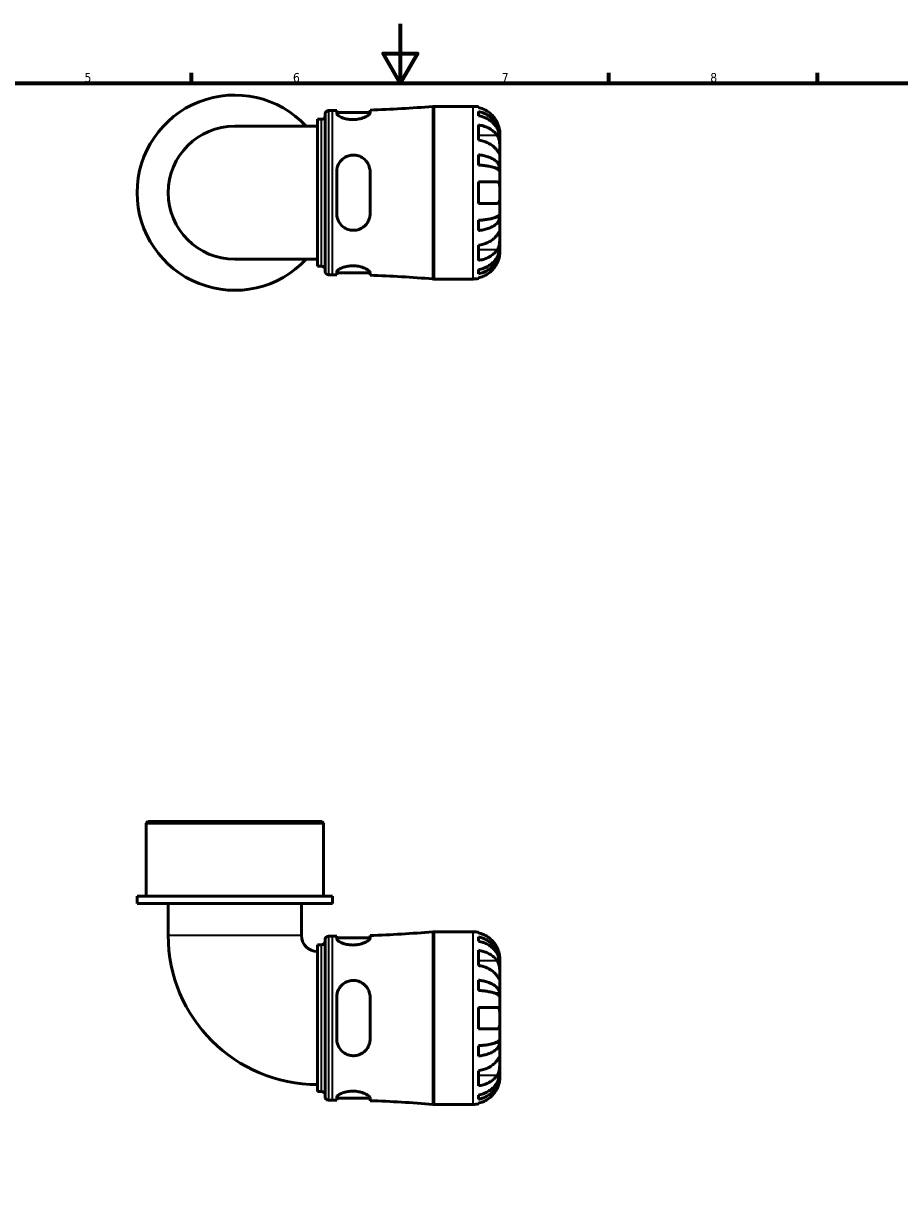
# Model space of a CAD drawing. Header units: millimetres. Extents: x 0 to 902, y -206 to 594.
# Tile 3 of 4: x 294 to 588, y 196 to 594. Entities that reach past the tile are written whole.
import ezdxf

# ---------------------------------------------------------------- set-up
doc = ezdxf.new("R2010")
doc.units = ezdxf.units.MM
for name, color, linetype, lineweight in [('Border (ANSI)', 7, 'Continuous', 70), ('Visible (ANSI)', 7, 'Continuous', 50), ('Visible Narrow (ANSI)', 7, 'Continuous', 35)]:
    doc.layers.add(name, color=color, linetype=linetype, lineweight=lineweight)
doc.styles.add('Note Text (ANSI)', font='tahoma.ttf')

# ---------------------------------------------------------------- blocks, each defined once
blk = doc.blocks.new('Borders Default Border')
at = {"layer": 'Border (ANSI)'}
for p, q in [((350.42, 574), (350.42, 577.45)), ((490.58, 574), (490.58, 577.45)), ((560.67, 574), (560.67, 577.45))]:
    blk.add_line(p, q, dxfattribs=at)
at = {"layer": 'Border (ANSI)', "flags": 128}
for points in [[(420.5, 594), (420.5, 574), (414.73, 584), (426.27, 584), (420.5, 574)], [(20, 20), (20, 574), (821, 574), (821, 20), (20, 20)]]:
    blk.add_lwpolyline(points, dxfattribs=at)
at = {"layer": 'Border (ANSI)', "color": 230, "true_color": 0xff0080, "char_height": 3.05, "attachment_point": 7, "style": 'Note Text (ANSI)'}
for s, insert in [('5', (314.48, 574.34)), ('6', (384.49, 574.34)), ('7', (454.6, 574.4)), ('8', (524.63, 574.33))]:
    blk.add_mtext(s, dxfattribs=dict(at, insert=insert))

msp = doc.modelspace()

# ---------------------------------------------------------------- linework, layer by layer
at = {"layer": 'Visible (ANSI)'}
for p, q in [((431.929, 566.238), (444.942, 566.238)), ((446.742, 566.056), (446.742, 565.83)), ((392.747, 512.588), (392.747, 561.888)), ((392.747, 561.888), (394.087, 561.888)), ((395.247, 510.848), (395.247, 563.628)), ((396.407, 564.788), (397.747, 564.788)), ((399.167, 564.791), (399.167, 563.876)), ((399.167, 564.148), (410.367, 564.148)), ((410.367, 564.08), (410.367, 564.988)), ((446.742, 564.523), (446.742, 563.09)), ((392.747, 559.593), (364.942, 559.593)), ((446.742, 560.001), (446.742, 554.91)), ((453.942, 555.951), (453.942, 557.238)), ((453.942, 555.951), (453.924, 555.951)), ((453.942, 555.461), (453.942, 555.951)), ((453.942, 551.38), (453.942, 555.461)), ((446.742, 549.973), (446.742, 546.513)), ((453.942, 545.479), (453.942, 551.38)), ((453.942, 545.479), (452.616, 545.479)), ((453.942, 544.296), (453.942, 545.479)), ((399.167, 544.278), (399.167, 530.198)), ((410.367, 530.198), (410.367, 544.278)), ((453.942, 537.238), (453.942, 544.296)), ((446.742, 540.838), (446.742, 533.638)), ((453.942, 530.18), (453.942, 537.238)), ((453.942, 528.997), (453.942, 530.18)), ((446.742, 527.963), (446.742, 524.503)), ((453.942, 528.997), (452.616, 528.997)), ((453.942, 523.096), (453.942, 528.997)), ((453.942, 519.015), (453.942, 523.096)), ((446.742, 519.566), (446.742, 514.475)), ((453.942, 518.525), (453.924, 518.525)), ((453.942, 518.525), (453.942, 519.015)), ((453.942, 517.238), (453.942, 518.525)), ((364.942, 514.883), (392.747, 514.883)), ((392.747, 512.588), (394.087, 512.588)), ((396.407, 509.688), (397.747, 509.688)), ((399.167, 510.6), (399.167, 509.685)), ((399.167, 510.328), (410.367, 510.328)), ((410.367, 509.488), (410.367, 510.396)), ((446.742, 511.386), (446.742, 509.953)), ((431.929, 508.238), (444.942, 508.238)), ((446.742, 508.646), (446.742, 508.42)), ((335.715, 325.991), (335.135, 325.411)), ((394.749, 325.411), (335.135, 325.411)), ((335.135, 300.991), (335.135, 325.411)), ((335.715, 325.991), (394.169, 325.991)), ((394.169, 325.991), (394.749, 325.411)), ((394.749, 300.991), (394.749, 325.411)), ((397.729, 300.991), (332.154, 300.991)), ((332.154, 298.491), (332.154, 300.991)), ((397.729, 298.491), (332.154, 298.491)), ((342.586, 298.491), (342.586, 287.796)), ((387.297, 298.491), (387.297, 287.796)), ((397.729, 298.491), (397.729, 300.991)), ((396.407, 287.541), (397.747, 287.541)), ((399.167, 287.544), (399.167, 286.629)), ((399.167, 286.901), (410.367, 286.901)), ((410.367, 286.834), (410.367, 287.742)), ((431.929, 288.991), (444.942, 288.991)), ((446.742, 288.809), (446.742, 288.584)), ((446.742, 287.276), (446.742, 285.843)), ((392.747, 235.341), (392.747, 284.641)), ((392.747, 284.641), (394.087, 284.641)), ((395.247, 233.601), (395.247, 286.381)), ((446.742, 282.755), (446.742, 277.664)), ((453.942, 278.704), (453.924, 278.704)), ((453.942, 278.704), (453.942, 279.991)), ((453.942, 278.214), (453.942, 278.704)), ((453.942, 274.133), (453.942, 278.214)), ((446.742, 272.726), (446.742, 269.267)), ((453.942, 268.232), (453.942, 274.133)), ((399.167, 267.031), (399.167, 252.951)), ((410.367, 252.951), (410.367, 267.031)), ((453.942, 268.232), (452.616, 268.232)), ((453.942, 267.05), (453.942, 268.232)), ((453.942, 259.991), (453.942, 267.05)), ((446.742, 263.591), (446.742, 256.391)), ((453.942, 252.933), (453.942, 259.991)), ((446.742, 250.716), (446.742, 247.257)), ((453.942, 251.75), (452.616, 251.75)), ((453.942, 251.75), (453.942, 252.933)), ((453.942, 245.849), (453.942, 251.75)), ((453.942, 241.768), (453.942, 245.849)), ((446.742, 242.319), (446.742, 237.228)), ((453.942, 241.278), (453.924, 241.278)), ((453.942, 241.278), (453.942, 241.768)), ((453.942, 239.991), (453.942, 241.278)), ((392.747, 235.341), (394.087, 235.341)), ((396.407, 232.441), (397.747, 232.441)), ((399.167, 233.353), (399.167, 232.439)), ((399.167, 233.081), (410.367, 233.081)), ((410.367, 232.241), (410.367, 233.149)), ((431.929, 230.991), (444.942, 230.991)), ((446.742, 234.139), (446.742, 232.707)), ((446.742, 231.399), (446.742, 231.173))]:
    msp.add_line(p, q, dxfattribs=at)
for centre, radius, start, end in [((364.942, 537.238), 32.788, 42.98589, 317.01411), ((397.747, 962.611), 397.823, 271.81788, 274.85807), ((431.929, 560.438), 5.8, 90, 94.85807), ((444.942, 557.238), 9, 78.46304, 90), ((394.087, 563.048), 1.16, 270, 0), ((396.407, 563.628), 1.16, 90, 180), ((397.747, 962.611), 397.823, 270, 270.20451), ((364.942, 537.238), 22.355, 90, 270), ((394.087, 511.428), 1.16, 0, 90), ((396.407, 510.848), 1.16, 180, 270), ((397.747, 111.865), 397.823, 89.79549, 90), ((397.747, 111.865), 397.823, 85.14193, 88.18212), ((431.929, 514.038), 5.8, 265.14193, 270), ((444.942, 517.238), 9, 270, 281.53696), ((392.747, 287.796), 50.16, 180, 270), ((392.747, 287.796), 5.45, 180, 270), ((396.407, 286.381), 1.16, 90, 180), ((397.747, 685.364), 397.823, 270, 270.20451), ((397.747, 685.364), 397.823, 271.81788, 274.85807), ((431.929, 283.191), 5.8, 90, 94.85807), ((444.942, 279.991), 9, 78.46304, 90), ((394.087, 285.801), 1.16, 270, 0), ((394.087, 234.181), 1.16, 0, 90), ((396.407, 233.601), 1.16, 180, 270), ((397.747, -165.382), 397.823, 89.79549, 90), ((397.747, -165.382), 397.823, 85.14193, 88.18212), ((431.929, 236.791), 5.8, 265.14193, 270), ((444.942, 239.991), 9, 270, 281.53696)]:
    msp.add_arc(centre, radius, start, end, dxfattribs=at)
for points, knots in [([(453.066, 560.838), (452.883, 561.226), (452.663, 561.618), (452.078, 562.5), (451.686, 562.973), (450.899, 563.763), (450.432, 564.155), (449.426, 564.831), (448.887, 565.115), (447.877, 565.535), (447.316, 565.712), (446.742, 565.83)], [4.42788405, 4.42788405, 4.42788405, 4.42788405, 4.5512464, 4.5512464, 4.71913293, 4.71913293, 4.88586959, 4.88586959, 5.05260626, 5.05260626, 5.21400469, 5.21400469, 5.21400469, 5.21400469]), ([(410.367, 564.08), (410.367, 564.009), (410.347, 563.932), (410.244, 563.722), (410.131, 563.583), (409.702, 563.193), (409.3, 562.933), (408.288, 562.454), (407.686, 562.236), (406.495, 561.95), (405.946, 561.861), (404.865, 561.777), (404.347, 561.774), (403.266, 561.849), (402.719, 561.934), (401.562, 562.207), (400.991, 562.413), (400.013, 562.883), (399.632, 563.149), (399.248, 563.568), (399.167, 563.73), (399.167, 563.876)], [-1.882128, -1.882128, -1.882128, -1.882128, -1.7970669, -1.7970669, -1.6609341, -1.6609341, -1.4286483, -1.4286483, -1.2011265, -1.2011265, -1.0287287, -1.0287287, -0.8730309, -0.8730309, -0.6983654, -0.6983654, -0.4736809, -0.4736809, -0.2268542, -0.2268542, -0.0554528, -0.0554528, -0.0554528, -0.0554528]), ([(446.742, 564.523), (447.319, 564.408), (447.883, 564.236), (448.895, 563.83), (449.434, 563.556), (450.441, 562.903), (450.908, 562.525), (451.694, 561.763), (452.085, 561.308), (452.758, 560.33), (453.041, 559.806), (453.468, 558.808), (453.65, 558.241), (453.887, 557.083), (453.942, 556.492), (453.942, 555.951)], [0.1707461, 0.1707461, 0.1707461, 0.1707461, 0.33284, 0.33284, 0.4994944, 0.4994944, 0.6661487, 0.6661487, 0.8332087, 0.8332087, 1.0002688, 1.0002688, 1.1679728, 1.1679728, 1.3356767, 1.3356767, 1.3356767, 1.3356767]), ([(453.942, 555.461), (453.942, 555.943), (453.887, 556.469), (453.65, 557.499), (453.468, 558.004), (453.041, 558.892), (452.758, 559.358), (452.085, 560.229), (451.694, 560.633), (450.908, 561.312), (450.441, 561.648), (449.434, 562.229), (448.895, 562.473), (447.883, 562.835), (447.319, 562.988), (446.742, 563.09)], [4.0142509, 4.0142509, 4.0142509, 4.0142509, 4.1819549, 4.1819549, 4.3496588, 4.3496588, 4.5167189, 4.5167189, 4.6837789, 4.6837789, 4.8504333, 4.8504333, 5.0170876, 5.0170876, 5.1791816, 5.1791816, 5.1791816, 5.1791816]), ([(446.742, 560.001), (447.316, 559.918), (447.877, 559.792), (448.887, 559.495), (449.426, 559.294), (450.432, 558.817), (450.899, 558.54), (451.686, 557.981), (452.078, 557.647), (452.663, 557.023), (452.883, 556.745), (453.066, 556.471)], [0.17075309, 0.17075309, 0.17075309, 0.17075309, 0.33215152, 0.33215152, 0.49888818, 0.49888818, 0.66562485, 0.66562485, 0.83351137, 0.83351137, 0.95687373, 0.95687373, 0.95687373, 0.95687373]), ([(453.942, 557.238), (453.942, 557.238), (453.942, 557.271), (453.94, 557.406), (453.937, 557.513), (453.915, 557.871), (453.887, 558.164), (453.78, 558.759), (453.72, 559.026), (453.581, 559.518), (453.512, 559.734), (453.353, 560.177), (453.262, 560.403), (453.131, 560.697), (453.099, 560.768), (453.066, 560.838)], [-2.49913258, -2.49913258, -2.49913258, -2.49913258, -2.41505436, -2.41505436, -2.32384732, -2.32384732, -2.1841143, -2.1841143, -2.08674766, -2.08674766, -2.01440674, -2.01440674, -1.93994266, -1.93994266, -1.91637503, -1.91637503, -1.91637503, -1.91637503]), ([(453.066, 551.38), (452.883, 551.654), (452.663, 551.932), (452.078, 552.555), (451.686, 552.889), (450.899, 553.449), (450.432, 553.726), (449.426, 554.203), (448.887, 554.404), (447.877, 554.701), (447.316, 554.827), (446.742, 554.91)], [4.42788405, 4.42788405, 4.42788405, 4.42788405, 4.5512464, 4.5512464, 4.71913293, 4.71913293, 4.88586959, 4.88586959, 5.05260626, 5.05260626, 5.21400469, 5.21400469, 5.21400469, 5.21400469]), ([(453.066, 556.471), (453.125, 556.383), (453.181, 556.289), (453.332, 556.011), (453.419, 555.816), (453.575, 555.389), (453.643, 555.158), (453.776, 554.578), (453.83, 554.225), (453.912, 553.419), (453.929, 552.973), (453.943, 552.116), (453.942, 551.717), (453.942, 551.38)], [-0.58004807, -0.58004807, -0.58004807, -0.58004807, -0.5384523, -0.5384523, -0.46383793, -0.46383793, -0.3862639, -0.3862639, -0.27840269, -0.27840269, -0.14277912, -0.14277912, 0, 0, 0, 0]), ([(399.167, 544.278), (399.167, 544.547), (399.186, 544.816), (399.289, 545.523), (399.405, 545.954), (399.839, 547.035), (400.236, 547.648), (401.228, 548.675), (401.815, 549.091), (402.979, 549.614), (403.518, 549.766), (404.59, 549.899), (405.109, 549.891), (406.202, 549.723), (406.76, 549.543), (407.94, 548.951), (408.523, 548.494), (409.508, 547.358), (409.891, 546.668), (410.283, 545.391), (410.367, 544.838), (410.367, 544.278)], [-1.8769125, -1.8769125, -1.8769125, -1.8769125, -1.793154, -1.793154, -1.6533943, -1.6533943, -1.4257694, -1.4257694, -1.2048154, -1.2048154, -1.0355414, -1.0355414, -0.8796242, -0.8796242, -0.7013302, -0.7013302, -0.4715981, -0.4715981, -0.2249515, -0.2249515, -0.0505956, -0.0505956, -0.0505956, -0.0505956]), ([(446.742, 549.973), (447.319, 549.913), (447.883, 549.822), (448.895, 549.609), (449.434, 549.466), (450.441, 549.124), (450.908, 548.925), (451.694, 548.526), (452.085, 548.288), (452.758, 547.775), (453.041, 547.5), (453.468, 546.977), (453.65, 546.68), (453.887, 546.073), (453.942, 545.763), (453.942, 545.479)], [0.1707461, 0.1707461, 0.1707461, 0.1707461, 0.33284, 0.33284, 0.4994944, 0.4994944, 0.6661487, 0.6661487, 0.8332087, 0.8332087, 1.0002688, 1.0002688, 1.1679728, 1.1679728, 1.3356767, 1.3356767, 1.3356767, 1.3356767]), ([(453.942, 551.38), (453.942, 551.197), (453.942, 551.034), (453.94, 550.745), (453.939, 550.623), (453.923, 550.401), (453.905, 550.332), (453.829, 550.32), (453.774, 550.37), (453.636, 550.542), (453.569, 550.637), (453.411, 550.864), (453.323, 550.995), (453.175, 551.217), (453.121, 551.297), (453.066, 551.38)], [0, 0, 0, 0, 0.07774953, 0.07774953, 0.16081914, 0.16081914, 0.27783798, 0.27783798, 0.3882896, 0.3882896, 0.46542959, 0.46542959, 0.54035429, 0.54035429, 0.57953204, 0.57953204, 0.57953204, 0.57953204]), ([(453.942, 544.296), (453.942, 544.436), (453.887, 544.589), (453.65, 544.889), (453.468, 545.035), (453.041, 545.293), (452.758, 545.429), (452.085, 545.682), (451.694, 545.799), (450.908, 545.997), (450.441, 546.094), (449.434, 546.263), (448.895, 546.334), (447.883, 546.439), (447.319, 546.484), (446.742, 546.513)], [4.0142509, 4.0142509, 4.0142509, 4.0142509, 4.1819549, 4.1819549, 4.3496588, 4.3496588, 4.5167189, 4.5167189, 4.6837789, 4.6837789, 4.8504333, 4.8504333, 5.0170876, 5.0170876, 5.1791816, 5.1791816, 5.1791816, 5.1791816]), ([(446.742, 540.838), (447.316, 540.838), (447.877, 540.838), (448.887, 540.838), (449.426, 540.838), (450.432, 540.838), (450.899, 540.838), (451.686, 540.838), (452.078, 540.838), (452.663, 540.838), (452.883, 540.838), (453.066, 540.838)], [0.17075309, 0.17075309, 0.17075309, 0.17075309, 0.33215152, 0.33215152, 0.49888818, 0.49888818, 0.66562485, 0.66562485, 0.83351137, 0.83351137, 0.95687373, 0.95687373, 0.95687373, 0.95687373]), ([(453.066, 540.838), (453.133, 540.838), (453.197, 540.829), (453.347, 540.786), (453.428, 540.74), (453.576, 540.603), (453.642, 540.508), (453.776, 540.217), (453.83, 539.999), (453.912, 539.417), (453.929, 539.038), (453.943, 538.184), (453.942, 537.713), (453.942, 537.238)], [-0.57647647, -0.57647647, -0.57647647, -0.57647647, -0.52968676, -0.52968676, -0.46054026, -0.46054026, -0.38562403, -0.38562403, -0.27730827, -0.27730827, -0.14258086, -0.14258086, 0, 0, 0, 0]), ([(453.942, 537.238), (453.942, 536.958), (453.942, 536.678), (453.94, 536.11), (453.937, 535.825), (453.915, 535.147), (453.887, 534.785), (453.78, 534.282), (453.72, 534.112), (453.581, 533.881), (453.512, 533.804), (453.353, 533.692), (453.262, 533.657), (453.131, 533.64), (453.099, 533.638), (453.066, 533.638)], [-2.49913258, -2.49913258, -2.49913258, -2.49913258, -2.41505436, -2.41505436, -2.32384732, -2.32384732, -2.1841143, -2.1841143, -2.08674766, -2.08674766, -2.01440674, -2.01440674, -1.93994266, -1.93994266, -1.91637503, -1.91637503, -1.91637503, -1.91637503]), ([(453.066, 533.638), (452.883, 533.638), (452.663, 533.638), (452.078, 533.638), (451.686, 533.638), (450.899, 533.638), (450.432, 533.638), (449.426, 533.638), (448.887, 533.638), (447.877, 533.638), (447.316, 533.638), (446.742, 533.638)], [4.42788405, 4.42788405, 4.42788405, 4.42788405, 4.5512464, 4.5512464, 4.71913293, 4.71913293, 4.88586959, 4.88586959, 5.05260626, 5.05260626, 5.21400469, 5.21400469, 5.21400469, 5.21400469]), ([(410.367, 530.198), (410.367, 529.924), (410.347, 529.652), (410.244, 528.953), (410.131, 528.534), (409.702, 527.451), (409.3, 526.829), (408.288, 525.785), (407.686, 525.362), (406.495, 524.842), (405.946, 524.694), (404.865, 524.575), (404.347, 524.59), (403.266, 524.772), (402.719, 524.955), (401.562, 525.548), (400.991, 526.001), (400.013, 527.135), (399.632, 527.83), (399.248, 529.103), (399.167, 529.647), (399.167, 530.198)], [-1.882128, -1.882128, -1.882128, -1.882128, -1.7970669, -1.7970669, -1.6609341, -1.6609341, -1.4286483, -1.4286483, -1.2011265, -1.2011265, -1.0287287, -1.0287287, -0.8730309, -0.8730309, -0.6983654, -0.6983654, -0.4736809, -0.4736809, -0.2268542, -0.2268542, -0.0554528, -0.0554528, -0.0554528, -0.0554528]), ([(446.742, 527.963), (447.319, 527.992), (447.883, 528.037), (448.895, 528.142), (449.434, 528.213), (450.441, 528.382), (450.908, 528.479), (451.694, 528.677), (452.085, 528.794), (452.758, 529.047), (453.041, 529.183), (453.468, 529.441), (453.65, 529.587), (453.887, 529.887), (453.942, 530.04), (453.942, 530.18)], [0.1707461, 0.1707461, 0.1707461, 0.1707461, 0.33284, 0.33284, 0.4994944, 0.4994944, 0.6661487, 0.6661487, 0.8332087, 0.8332087, 1.0002688, 1.0002688, 1.1679728, 1.1679728, 1.3356767, 1.3356767, 1.3356767, 1.3356767]), ([(453.942, 528.997), (453.942, 528.713), (453.887, 528.403), (453.65, 527.796), (453.468, 527.499), (453.041, 526.976), (452.758, 526.701), (452.085, 526.188), (451.694, 525.95), (450.908, 525.551), (450.441, 525.352), (449.434, 525.01), (448.895, 524.867), (447.883, 524.654), (447.319, 524.563), (446.742, 524.503)], [4.0142509, 4.0142509, 4.0142509, 4.0142509, 4.1819549, 4.1819549, 4.3496588, 4.3496588, 4.5167189, 4.5167189, 4.6837789, 4.6837789, 4.8504333, 4.8504333, 5.0170876, 5.0170876, 5.1791816, 5.1791816, 5.1791816, 5.1791816]), ([(446.742, 519.566), (447.316, 519.649), (447.877, 519.775), (448.887, 520.072), (449.426, 520.273), (450.432, 520.75), (450.899, 521.027), (451.686, 521.586), (452.078, 521.92), (452.663, 522.544), (452.883, 522.822), (453.066, 523.096)], [0.17075309, 0.17075309, 0.17075309, 0.17075309, 0.33215152, 0.33215152, 0.49888818, 0.49888818, 0.66562485, 0.66562485, 0.83351137, 0.83351137, 0.95687373, 0.95687373, 0.95687373, 0.95687373]), ([(453.066, 523.096), (453.125, 523.184), (453.181, 523.269), (453.332, 523.494), (453.419, 523.623), (453.575, 523.849), (453.643, 523.942), (453.776, 524.108), (453.83, 524.156), (453.912, 524.143), (453.929, 524.051), (453.943, 523.699), (453.942, 523.432), (453.942, 523.096)], [-0.58004807, -0.58004807, -0.58004807, -0.58004807, -0.5384523, -0.5384523, -0.46383793, -0.46383793, -0.3862639, -0.3862639, -0.27840269, -0.27840269, -0.14277912, -0.14277912, 0, 0, 0, 0]), ([(453.942, 523.096), (453.942, 522.913), (453.942, 522.71), (453.94, 522.259), (453.939, 522.009), (453.923, 521.381), (453.905, 520.996), (453.829, 520.242), (453.774, 519.881), (453.636, 519.296), (453.569, 519.066), (453.411, 518.641), (453.323, 518.447), (453.175, 518.176), (453.121, 518.088), (453.066, 518.005)], [0, 0, 0, 0, 0.07774953, 0.07774953, 0.16081914, 0.16081914, 0.27783798, 0.27783798, 0.3882896, 0.3882896, 0.46542959, 0.46542959, 0.54035429, 0.54035429, 0.57953204, 0.57953204, 0.57953204, 0.57953204]), ([(446.742, 511.386), (447.319, 511.488), (447.883, 511.641), (448.895, 512.003), (449.434, 512.247), (450.441, 512.828), (450.908, 513.164), (451.694, 513.843), (452.085, 514.247), (452.758, 515.117), (453.041, 515.584), (453.468, 516.472), (453.65, 516.977), (453.887, 518.007), (453.942, 518.533), (453.942, 519.015)], [0.1707461, 0.1707461, 0.1707461, 0.1707461, 0.33284, 0.33284, 0.4994944, 0.4994944, 0.6661487, 0.6661487, 0.8332087, 0.8332087, 1.0002688, 1.0002688, 1.1679728, 1.1679728, 1.3356767, 1.3356767, 1.3356767, 1.3356767]), ([(453.942, 518.525), (453.942, 517.984), (453.887, 517.393), (453.65, 516.235), (453.468, 515.668), (453.041, 514.67), (452.758, 514.146), (452.085, 513.168), (451.694, 512.713), (450.908, 511.951), (450.441, 511.573), (449.434, 510.92), (448.895, 510.646), (447.883, 510.24), (447.319, 510.068), (446.742, 509.953)], [4.0142509, 4.0142509, 4.0142509, 4.0142509, 4.1819549, 4.1819549, 4.3496588, 4.3496588, 4.5167189, 4.5167189, 4.6837789, 4.6837789, 4.8504333, 4.8504333, 5.0170876, 5.0170876, 5.1791816, 5.1791816, 5.1791816, 5.1791816]), ([(453.066, 518.005), (452.883, 517.731), (452.663, 517.453), (452.078, 516.829), (451.686, 516.495), (450.899, 515.936), (450.432, 515.659), (449.426, 515.181), (448.887, 514.981), (447.877, 514.684), (447.316, 514.558), (446.742, 514.475)], [4.42788405, 4.42788405, 4.42788405, 4.42788405, 4.5512464, 4.5512464, 4.71913293, 4.71913293, 4.88586959, 4.88586959, 5.05260626, 5.05260626, 5.21400469, 5.21400469, 5.21400469, 5.21400469]), ([(446.742, 508.646), (447.316, 508.764), (447.877, 508.941), (448.887, 509.361), (449.426, 509.645), (450.432, 510.321), (450.899, 510.713), (451.686, 511.503), (452.078, 511.976), (452.663, 512.858), (452.883, 513.25), (453.066, 513.638)], [0.17075309, 0.17075309, 0.17075309, 0.17075309, 0.33215152, 0.33215152, 0.49888818, 0.49888818, 0.66562485, 0.66562485, 0.83351137, 0.83351137, 0.95687373, 0.95687373, 0.95687373, 0.95687373]), ([(453.066, 513.638), (453.133, 513.781), (453.197, 513.925), (453.347, 514.285), (453.428, 514.499), (453.576, 514.94), (453.642, 515.164), (453.776, 515.69), (453.83, 515.976), (453.912, 516.539), (453.929, 516.788), (453.943, 517.144), (453.942, 517.238), (453.942, 517.238)], [-0.57647647, -0.57647647, -0.57647647, -0.57647647, -0.52968676, -0.52968676, -0.46054026, -0.46054026, -0.38562403, -0.38562403, -0.27730827, -0.27730827, -0.14258086, -0.14258086, 0, 0, 0, 0]), ([(399.167, 510.6), (399.167, 510.671), (399.186, 510.746), (399.289, 510.956), (399.405, 511.096), (399.839, 511.473), (400.236, 511.716), (401.228, 512.152), (401.815, 512.344), (402.979, 512.585), (403.518, 512.655), (404.59, 512.704), (405.109, 512.689), (406.202, 512.579), (406.76, 512.473), (407.94, 512.156), (408.523, 511.926), (409.508, 511.419), (409.891, 511.143), (410.283, 510.71), (410.367, 510.543), (410.367, 510.396)], [-1.8769125, -1.8769125, -1.8769125, -1.8769125, -1.793154, -1.793154, -1.6533943, -1.6533943, -1.4257694, -1.4257694, -1.2048154, -1.2048154, -1.0355414, -1.0355414, -0.8796242, -0.8796242, -0.7013302, -0.7013302, -0.4715981, -0.4715981, -0.2249515, -0.2249515, -0.0505956, -0.0505956, -0.0505956, -0.0505956]), ([(410.367, 286.834), (410.367, 286.762), (410.347, 286.685), (410.244, 286.476), (410.131, 286.337), (409.702, 285.947), (409.3, 285.687), (408.288, 285.207), (407.686, 284.989), (406.495, 284.704), (405.946, 284.614), (404.865, 284.53), (404.347, 284.528), (403.266, 284.602), (402.719, 284.688), (401.562, 284.96), (400.991, 285.166), (400.013, 285.637), (399.632, 285.902), (399.248, 286.321), (399.167, 286.484), (399.167, 286.629)], [-1.882128, -1.882128, -1.882128, -1.882128, -1.7970669, -1.7970669, -1.6609341, -1.6609341, -1.4286483, -1.4286483, -1.2011265, -1.2011265, -1.0287287, -1.0287287, -0.8730309, -0.8730309, -0.6983654, -0.6983654, -0.4736809, -0.4736809, -0.2268542, -0.2268542, -0.0554528, -0.0554528, -0.0554528, -0.0554528]), ([(453.066, 283.591), (452.883, 283.979), (452.663, 284.372), (452.078, 285.253), (451.686, 285.726), (450.899, 286.517), (450.432, 286.908), (449.426, 287.584), (448.887, 287.868), (447.877, 288.288), (447.316, 288.466), (446.742, 288.584)], [4.42788405, 4.42788405, 4.42788405, 4.42788405, 4.5512464, 4.5512464, 4.71913293, 4.71913293, 4.88586959, 4.88586959, 5.05260626, 5.05260626, 5.21400469, 5.21400469, 5.21400469, 5.21400469]), ([(446.742, 287.276), (447.319, 287.162), (447.883, 286.99), (448.895, 286.583), (449.434, 286.309), (450.441, 285.656), (450.908, 285.278), (451.694, 284.516), (452.085, 284.062), (452.758, 283.083), (453.041, 282.559), (453.468, 281.561), (453.65, 280.994), (453.887, 279.837), (453.942, 279.246), (453.942, 278.704)], [0.1707461, 0.1707461, 0.1707461, 0.1707461, 0.33284, 0.33284, 0.4994944, 0.4994944, 0.6661487, 0.6661487, 0.8332087, 0.8332087, 1.0002688, 1.0002688, 1.1679728, 1.1679728, 1.3356767, 1.3356767, 1.3356767, 1.3356767]), ([(453.942, 278.214), (453.942, 278.696), (453.887, 279.222), (453.65, 280.253), (453.468, 280.757), (453.041, 281.646), (452.758, 282.112), (452.085, 282.982), (451.694, 283.387), (450.908, 284.065), (450.441, 284.402), (449.434, 284.982), (448.895, 285.226), (447.883, 285.588), (447.319, 285.741), (446.742, 285.843)], [4.0142509, 4.0142509, 4.0142509, 4.0142509, 4.1819549, 4.1819549, 4.3496588, 4.3496588, 4.5167189, 4.5167189, 4.6837789, 4.6837789, 4.8504333, 4.8504333, 5.0170876, 5.0170876, 5.1791816, 5.1791816, 5.1791816, 5.1791816]), ([(446.742, 282.755), (447.316, 282.671), (447.877, 282.546), (448.887, 282.249), (449.426, 282.048), (450.432, 281.57), (450.899, 281.293), (451.686, 280.734), (452.078, 280.4), (452.663, 279.776), (452.883, 279.499), (453.066, 279.225)], [0.17075309, 0.17075309, 0.17075309, 0.17075309, 0.33215152, 0.33215152, 0.49888818, 0.49888818, 0.66562485, 0.66562485, 0.83351137, 0.83351137, 0.95687373, 0.95687373, 0.95687373, 0.95687373]), ([(453.942, 279.991), (453.942, 279.991), (453.942, 280.027), (453.94, 280.175), (453.936, 280.294), (453.91, 280.678), (453.878, 280.979), (453.765, 281.581), (453.703, 281.847), (453.57, 282.307), (453.511, 282.49), (453.384, 282.844), (453.318, 283.015), (453.19, 283.321), (453.129, 283.457), (453.066, 283.591)], [0, 0, 0, 0, 0.08783311, 0.08783311, 0.18435408, 0.18435408, 0.32279749, 0.32279749, 0.41754463, 0.41754463, 0.47774931, 0.47774931, 0.53276241, 0.53276241, 0.57681269, 0.57681269, 0.57681269, 0.57681269]), ([(453.066, 279.225), (453.125, 279.136), (453.181, 279.042), (453.332, 278.764), (453.419, 278.57), (453.575, 278.143), (453.643, 277.911), (453.776, 277.331), (453.83, 276.978), (453.912, 276.172), (453.929, 275.727), (453.943, 274.87), (453.942, 274.47), (453.942, 274.133)], [-0.58004807, -0.58004807, -0.58004807, -0.58004807, -0.5384523, -0.5384523, -0.46383793, -0.46383793, -0.3862639, -0.3862639, -0.27840269, -0.27840269, -0.14277912, -0.14277912, 0, 0, 0, 0]), ([(453.066, 274.133), (452.883, 274.408), (452.663, 274.685), (452.078, 275.309), (451.686, 275.643), (450.899, 276.202), (450.432, 276.479), (449.426, 276.957), (448.887, 277.157), (447.877, 277.454), (447.316, 277.58), (446.742, 277.664)], [4.42788405, 4.42788405, 4.42788405, 4.42788405, 4.5512464, 4.5512464, 4.71913293, 4.71913293, 4.88586959, 4.88586959, 5.05260626, 5.05260626, 5.21400469, 5.21400469, 5.21400469, 5.21400469]), ([(399.167, 267.031), (399.167, 267.301), (399.186, 267.569), (399.289, 268.277), (399.405, 268.708), (399.839, 269.789), (400.236, 270.401), (401.228, 271.429), (401.815, 271.845), (402.979, 272.367), (403.518, 272.519), (404.59, 272.652), (405.109, 272.645), (406.202, 272.476), (406.76, 272.296), (407.94, 271.705), (408.523, 271.247), (409.508, 270.111), (409.891, 269.421), (410.283, 268.145), (410.367, 267.592), (410.367, 267.031)], [-1.8769125, -1.8769125, -1.8769125, -1.8769125, -1.793154, -1.793154, -1.6533943, -1.6533943, -1.4257694, -1.4257694, -1.2048154, -1.2048154, -1.0355414, -1.0355414, -0.8796242, -0.8796242, -0.7013302, -0.7013302, -0.4715981, -0.4715981, -0.2249515, -0.2249515, -0.0505956, -0.0505956, -0.0505956, -0.0505956]), ([(446.742, 272.726), (447.319, 272.666), (447.883, 272.576), (448.895, 272.363), (449.434, 272.219), (450.441, 271.877), (450.908, 271.679), (451.694, 271.279), (452.085, 271.041), (452.758, 270.528), (453.041, 270.253), (453.468, 269.73), (453.65, 269.433), (453.887, 268.826), (453.942, 268.516), (453.942, 268.232)], [0.1707461, 0.1707461, 0.1707461, 0.1707461, 0.33284, 0.33284, 0.4994944, 0.4994944, 0.6661487, 0.6661487, 0.8332087, 0.8332087, 1.0002688, 1.0002688, 1.1679728, 1.1679728, 1.3356767, 1.3356767, 1.3356767, 1.3356767]), ([(453.942, 274.133), (453.942, 273.95), (453.942, 273.787), (453.94, 273.498), (453.939, 273.376), (453.923, 273.155), (453.905, 273.086), (453.829, 273.074), (453.774, 273.124), (453.636, 273.295), (453.569, 273.39), (453.411, 273.617), (453.323, 273.748), (453.175, 273.97), (453.121, 274.05), (453.066, 274.133)], [0, 0, 0, 0, 0.07774953, 0.07774953, 0.16081914, 0.16081914, 0.27783798, 0.27783798, 0.3882896, 0.3882896, 0.46542959, 0.46542959, 0.54035429, 0.54035429, 0.57953204, 0.57953204, 0.57953204, 0.57953204]), ([(453.942, 267.05), (453.942, 267.19), (453.887, 267.343), (453.65, 267.642), (453.468, 267.789), (453.041, 268.047), (452.758, 268.182), (452.085, 268.435), (451.694, 268.553), (450.908, 268.75), (450.441, 268.848), (449.434, 269.016), (448.895, 269.087), (447.883, 269.192), (447.319, 269.237), (446.742, 269.267)], [4.0142509, 4.0142509, 4.0142509, 4.0142509, 4.1819549, 4.1819549, 4.3496588, 4.3496588, 4.5167189, 4.5167189, 4.6837789, 4.6837789, 4.8504333, 4.8504333, 5.0170876, 5.0170876, 5.1791816, 5.1791816, 5.1791816, 5.1791816]), ([(446.742, 263.591), (447.316, 263.591), (447.877, 263.591), (448.887, 263.591), (449.426, 263.591), (450.432, 263.591), (450.899, 263.591), (451.686, 263.591), (452.078, 263.591), (452.663, 263.591), (452.883, 263.591), (453.066, 263.591)], [0.17075309, 0.17075309, 0.17075309, 0.17075309, 0.33215152, 0.33215152, 0.49888818, 0.49888818, 0.66562485, 0.66562485, 0.83351137, 0.83351137, 0.95687373, 0.95687373, 0.95687373, 0.95687373]), ([(453.066, 263.591), (453.133, 263.591), (453.197, 263.583), (453.347, 263.539), (453.428, 263.494), (453.576, 263.356), (453.642, 263.261), (453.776, 262.97), (453.83, 262.752), (453.912, 262.17), (453.929, 261.792), (453.943, 260.937), (453.942, 260.467), (453.942, 259.991)], [-0.57647647, -0.57647647, -0.57647647, -0.57647647, -0.52968676, -0.52968676, -0.46054026, -0.46054026, -0.38562403, -0.38562403, -0.27730827, -0.27730827, -0.14258086, -0.14258086, 0, 0, 0, 0]), ([(453.942, 259.991), (453.942, 259.711), (453.942, 259.432), (453.94, 258.863), (453.937, 258.578), (453.915, 257.9), (453.887, 257.538), (453.78, 257.035), (453.72, 256.865), (453.581, 256.634), (453.512, 256.557), (453.353, 256.445), (453.262, 256.411), (453.131, 256.393), (453.099, 256.391), (453.066, 256.391)], [-2.49913258, -2.49913258, -2.49913258, -2.49913258, -2.41505436, -2.41505436, -2.32384732, -2.32384732, -2.1841143, -2.1841143, -2.08674766, -2.08674766, -2.01440674, -2.01440674, -1.93994266, -1.93994266, -1.91637503, -1.91637503, -1.91637503, -1.91637503]), ([(453.066, 256.391), (452.883, 256.391), (452.663, 256.391), (452.078, 256.391), (451.686, 256.391), (450.899, 256.391), (450.432, 256.391), (449.426, 256.391), (448.887, 256.391), (447.877, 256.391), (447.316, 256.391), (446.742, 256.391)], [4.42788405, 4.42788405, 4.42788405, 4.42788405, 4.5512464, 4.5512464, 4.71913293, 4.71913293, 4.88586959, 4.88586959, 5.05260626, 5.05260626, 5.21400469, 5.21400469, 5.21400469, 5.21400469]), ([(410.367, 252.951), (410.367, 252.678), (410.347, 252.405), (410.244, 251.706), (410.131, 251.287), (409.702, 250.205), (409.3, 249.582), (408.288, 248.538), (407.686, 248.115), (406.495, 247.595), (405.946, 247.447), (404.865, 247.328), (404.347, 247.343), (403.266, 247.525), (402.719, 247.708), (401.562, 248.301), (400.991, 248.754), (400.013, 249.889), (399.632, 250.583), (399.248, 251.856), (399.167, 252.401), (399.167, 252.951)], [-1.882128, -1.882128, -1.882128, -1.882128, -1.7970669, -1.7970669, -1.6609341, -1.6609341, -1.4286483, -1.4286483, -1.2011265, -1.2011265, -1.0287287, -1.0287287, -0.8730309, -0.8730309, -0.6983654, -0.6983654, -0.4736809, -0.4736809, -0.2268542, -0.2268542, -0.0554528, -0.0554528, -0.0554528, -0.0554528]), ([(446.742, 250.716), (447.319, 250.746), (447.883, 250.79), (448.895, 250.895), (449.434, 250.966), (450.441, 251.135), (450.908, 251.233), (451.694, 251.43), (452.085, 251.547), (452.758, 251.8), (453.041, 251.936), (453.468, 252.194), (453.65, 252.341), (453.887, 252.64), (453.942, 252.793), (453.942, 252.933)], [0.1707461, 0.1707461, 0.1707461, 0.1707461, 0.33284, 0.33284, 0.4994944, 0.4994944, 0.6661487, 0.6661487, 0.8332087, 0.8332087, 1.0002688, 1.0002688, 1.1679728, 1.1679728, 1.3356767, 1.3356767, 1.3356767, 1.3356767]), ([(453.942, 251.75), (453.942, 251.467), (453.887, 251.157), (453.65, 250.55), (453.468, 250.253), (453.041, 249.729), (452.758, 249.455), (452.085, 248.942), (451.694, 248.704), (450.908, 248.304), (450.441, 248.106), (449.434, 247.764), (448.895, 247.62), (447.883, 247.407), (447.319, 247.317), (446.742, 247.257)], [4.0142509, 4.0142509, 4.0142509, 4.0142509, 4.1819549, 4.1819549, 4.3496588, 4.3496588, 4.5167189, 4.5167189, 4.6837789, 4.6837789, 4.8504333, 4.8504333, 5.0170876, 5.0170876, 5.1791816, 5.1791816, 5.1791816, 5.1791816]), ([(453.066, 245.849), (453.125, 245.938), (453.181, 246.023), (453.332, 246.247), (453.419, 246.376), (453.575, 246.602), (453.643, 246.696), (453.776, 246.861), (453.83, 246.909), (453.912, 246.896), (453.929, 246.805), (453.943, 246.452), (453.942, 246.186), (453.942, 245.849)], [-0.58004807, -0.58004807, -0.58004807, -0.58004807, -0.5384523, -0.5384523, -0.46383793, -0.46383793, -0.3862639, -0.3862639, -0.27840269, -0.27840269, -0.14277912, -0.14277912, 0, 0, 0, 0]), ([(446.742, 242.319), (447.316, 242.403), (447.877, 242.528), (448.887, 242.825), (449.426, 243.026), (450.432, 243.504), (450.899, 243.781), (451.686, 244.34), (452.078, 244.674), (452.663, 245.297), (452.883, 245.575), (453.066, 245.849)], [0.17075309, 0.17075309, 0.17075309, 0.17075309, 0.33215152, 0.33215152, 0.49888818, 0.49888818, 0.66562485, 0.66562485, 0.83351137, 0.83351137, 0.95687373, 0.95687373, 0.95687373, 0.95687373]), ([(453.942, 245.849), (453.942, 245.666), (453.942, 245.463), (453.94, 245.012), (453.939, 244.763), (453.923, 244.134), (453.905, 243.749), (453.829, 242.995), (453.774, 242.634), (453.636, 242.049), (453.569, 241.82), (453.411, 241.395), (453.323, 241.201), (453.175, 240.93), (453.121, 240.841), (453.066, 240.758)], [0, 0, 0, 0, 0.07774953, 0.07774953, 0.16081914, 0.16081914, 0.27783798, 0.27783798, 0.3882896, 0.3882896, 0.46542959, 0.46542959, 0.54035429, 0.54035429, 0.57953204, 0.57953204, 0.57953204, 0.57953204]), ([(446.742, 234.139), (447.319, 234.241), (447.883, 234.394), (448.895, 234.756), (449.434, 235), (450.441, 235.581), (450.908, 235.917), (451.694, 236.596), (452.085, 237), (452.758, 237.871), (453.041, 238.337), (453.468, 239.226), (453.65, 239.73), (453.887, 240.76), (453.942, 241.286), (453.942, 241.768)], [0.1707461, 0.1707461, 0.1707461, 0.1707461, 0.33284, 0.33284, 0.4994944, 0.4994944, 0.6661487, 0.6661487, 0.8332087, 0.8332087, 1.0002688, 1.0002688, 1.1679728, 1.1679728, 1.3356767, 1.3356767, 1.3356767, 1.3356767]), ([(453.942, 241.278), (453.942, 240.737), (453.887, 240.146), (453.65, 238.988), (453.468, 238.421), (453.041, 237.423), (452.758, 236.899), (452.085, 235.921), (451.694, 235.467), (450.908, 234.704), (450.441, 234.326), (449.434, 233.674), (448.895, 233.4), (447.883, 232.993), (447.319, 232.821), (446.742, 232.707)], [4.0142509, 4.0142509, 4.0142509, 4.0142509, 4.1819549, 4.1819549, 4.3496588, 4.3496588, 4.5167189, 4.5167189, 4.6837789, 4.6837789, 4.8504333, 4.8504333, 5.0170876, 5.0170876, 5.1791816, 5.1791816, 5.1791816, 5.1791816]), ([(453.066, 240.758), (452.883, 240.484), (452.663, 240.206), (452.078, 239.583), (451.686, 239.249), (450.899, 238.69), (450.432, 238.413), (449.426, 237.935), (448.887, 237.734), (447.877, 237.437), (447.316, 237.311), (446.742, 237.228)], [4.42788405, 4.42788405, 4.42788405, 4.42788405, 4.5512464, 4.5512464, 4.71913293, 4.71913293, 4.88586959, 4.88586959, 5.05260626, 5.05260626, 5.21400469, 5.21400469, 5.21400469, 5.21400469]), ([(453.066, 236.391), (453.133, 236.534), (453.197, 236.679), (453.347, 237.038), (453.428, 237.253), (453.576, 237.694), (453.642, 237.918), (453.776, 238.443), (453.83, 238.729), (453.912, 239.292), (453.929, 239.541), (453.943, 239.897), (453.942, 239.991), (453.942, 239.991)], [-0.57647647, -0.57647647, -0.57647647, -0.57647647, -0.52968676, -0.52968676, -0.46054026, -0.46054026, -0.38562403, -0.38562403, -0.27730827, -0.27730827, -0.14258086, -0.14258086, 0, 0, 0, 0]), ([(399.167, 233.353), (399.167, 233.425), (399.186, 233.5), (399.289, 233.709), (399.405, 233.849), (399.839, 234.227), (400.236, 234.469), (401.228, 234.905), (401.815, 235.097), (402.979, 235.338), (403.518, 235.408), (404.59, 235.457), (405.109, 235.442), (406.202, 235.332), (406.76, 235.226), (407.94, 234.909), (408.523, 234.679), (409.508, 234.173), (409.891, 233.896), (410.283, 233.463), (410.367, 233.296), (410.367, 233.149)], [-1.8769125, -1.8769125, -1.8769125, -1.8769125, -1.793154, -1.793154, -1.6533943, -1.6533943, -1.4257694, -1.4257694, -1.2048154, -1.2048154, -1.0355414, -1.0355414, -0.8796242, -0.8796242, -0.7013302, -0.7013302, -0.4715981, -0.4715981, -0.2249515, -0.2249515, -0.0505956, -0.0505956, -0.0505956, -0.0505956]), ([(446.742, 231.399), (447.316, 231.517), (447.877, 231.695), (448.887, 232.115), (449.426, 232.399), (450.432, 233.074), (450.899, 233.466), (451.686, 234.257), (452.078, 234.729), (452.663, 235.611), (452.883, 236.004), (453.066, 236.391)], [0.17075309, 0.17075309, 0.17075309, 0.17075309, 0.33215152, 0.33215152, 0.49888818, 0.49888818, 0.66562485, 0.66562485, 0.83351137, 0.83351137, 0.95687373, 0.95687373, 0.95687373, 0.95687373])]:
    msp.add_open_spline(points, degree=3, knots=knots, dxfattribs=at)
at = {"layer": 'Visible Narrow (ANSI)'}
for p, q in [((431.437, 508.616), (431.437, 565.86)), ((431.929, 565.881), (431.929, 508.595)), ((444.942, 508.595), (444.942, 565.881)), ((394.087, 512.891), (394.087, 561.585)), ((396.407, 564.449), (396.407, 510.027)), ((397.747, 510.027), (397.747, 564.449)), ((452.749, 556.471), (447.058, 556.471)), ((452.749, 518.005), (447.058, 518.005)), ((342.862, 287.796), (387.022, 287.796)), ((396.407, 287.202), (396.407, 232.78)), ((397.747, 232.78), (397.747, 287.202)), ((431.437, 231.369), (431.437, 288.614)), ((431.929, 288.634), (431.929, 231.348)), ((444.942, 231.348), (444.942, 288.634)), ((394.087, 235.645), (394.087, 284.338)), ((452.749, 279.225), (447.058, 279.225)), ((452.749, 240.758), (447.058, 240.758))]:
    msp.add_line(p, q, dxfattribs=at)

# ---------------------------------------------------------------- block references
msp.add_blockref('Borders Default Border', (0, 0))

doc.saveas('drawing.dxf')
